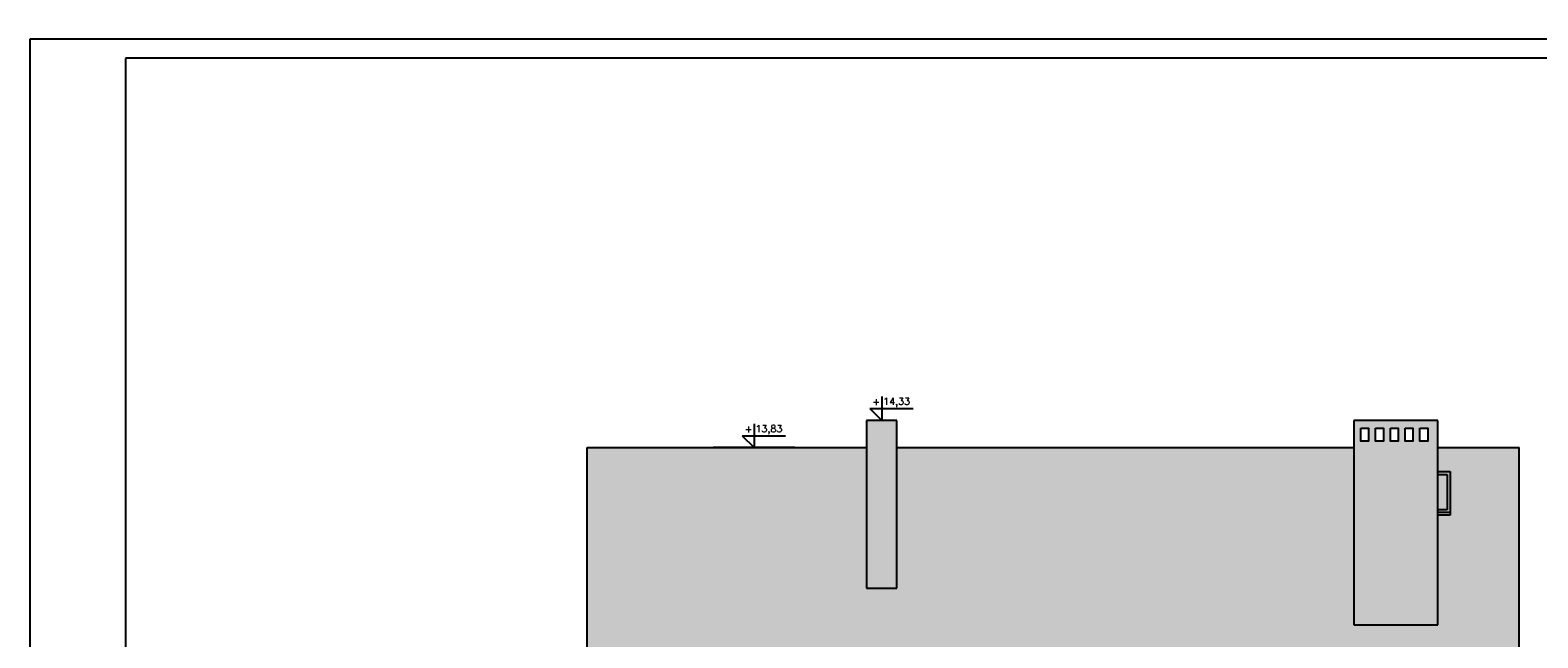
# Model space of a CAD drawing. Header units: millimetres. Extents: x 11979 to 37895, y 18730 to 47884.
# Tile 37 of 256: x 28938 to 31704, y 26845 to 27960. Entities that reach past the tile are written whole.
import ezdxf
from ezdxf.enums import TextEntityAlignment as Align

# ---------------------------------------------------------------- set-up
doc = ezdxf.new("R2010")
doc.units = ezdxf.units.MM
for name, color, linetype in [('-LI-WIDOK', 2, 'Continuous'), ('-MEBLE', 1, 'Continuous'), ('-RAMKA', 2, 'Continuous'), ('_PROJEKTOWANE', 5, 'Continuous')]:
    doc.layers.add(name, color=color, linetype=linetype)
doc.styles.add('SIMPLEX', font='simplex')

# ---------------------------------------------------------------- blocks, each defined once
blk = doc.blocks.new('GTFDGDGD')
at = {"layer": '-RAMKA', "color": 8}
for p, q in [((4808.7, 1991.6), (9008.7, 1991.6)), ((4808.7, -978.4), (4808.7, 1991.6))]:
    blk.add_line(p, q, dxfattribs=at)
at = {"layer": '-RAMKA'}
blk.add_line((8973.7, 1956.6), (4983.7, 1956.6), dxfattribs=at)
at = {"layer": '-RAMKA', "color": 2}
blk.add_line((4983.7, 1955.5), (4983.7, -944.5), dxfattribs=at)

msp = doc.modelspace()

# ---------------------------------------------------------------- hatches: boundary and pattern name
at = {"layer": '-LI-WIDOK'}
h = msp.add_hatch(dxfattribs=at)
h.set_pattern_fill('DACHOWKA', color=256, scale=2)
h.set_pattern_definition([(0, (495750.36, 38647.9), (0, 90), [18, -12]), (0, (495765.36, 38692.9), (0, 90), [18, -12]), (90, (495744.362, 38653.9), (-30, 2e-15), [39, -51]), (90, (495759.362, 38698.9), (-30, 2e-15), [39, -51]), (45, (495768.36, 38647.9), (-44.999993, 44.999993), [8.4852, -55.1544]), (45, (495798.36, 38647.9), (-44.999993, 44.999993), [8.4852, -55.1544]), (45, (495828.36, 38647.9), (-44.999993, 44.999993), [8.4852, -55.1544]), (135, (495750.36, 38647.9), (-44.999993, -44.999993), [8.4852, -55.1544]), (135, (495780.36, 38647.9), (-44.999993, -44.999993), [8.4852, -55.1544]), (135, (495810.36, 38647.9), (-44.999993, -44.999993), [8.4852, -55.1544])])
h.paths.add_polyline_path([(30648.5, 26777.11), (30543.23, 26731.25), (30543.23, 26718.47), (30749.82, 26718.47), (30749.82, 26731.25)], flags=0)
h.paths.add_polyline_path([(31000.41, 26777.11), (30895.13, 26731.25), (30895.13, 26718.47), (31101.73, 26718.47), (31101.73, 26731.25)], flags=0)
h.paths.add_polyline_path([(30648.5, 26777.11), (30543.23, 26731.25), (30543.23, 26718.47), (30749.82, 26718.47), (30749.82, 26731.25)], flags=0)
h.paths.add_polyline_path([(31000.41, 26777.11), (30895.13, 26731.25), (30895.13, 26718.47), (31101.73, 26718.47), (31101.73, 26731.25)], flags=0)
h.paths.add_polyline_path([(30286.02, 29365.31), (30152.51, 29365.31), (30113.82, 29319.44), (30124.38, 29306.67), (30238.68, 29306.67)])
h.paths.add_polyline_path([(31366.76, 27194.05), (30528.36, 27194.05), (30528.36, 26936.14), (30473.01, 26936.14), (30473.01, 27194.05), (29960.36, 27194.05), (29960.36, 26479.05), (31670.36, 26479.05), (31670.36, 27194.05), (31520.76, 27194.05), (31520.76, 27150.03), (31543.29, 27150.03), (31543.29, 27070.03), (31520.76, 27070.03), (31520.76, 26869.17), (31366.76, 26869.17)])
h.paths.add_polyline_path([(30340.41, 26702.5), (30395.41, 26702.5), (30395.41, 26646.13), (30340.41, 26646.13)], flags=16)
h.paths.add_polyline_path([(30396.02, 26695.31), (30395.41, 26702.5), (30395.41, 26653.88), (30395.41, 26646.13), (30340.41, 26646.13), (30396.02, 26646.69)], flags=16)
h.paths.add_polyline_path([(30345.41, 26697.5), (30390.41, 26697.5), (30390.41, 26658.88), (30345.41, 26658.88)], flags=16)
h.paths.add_polyline_path([(30356.66, 26678.19), (30367.91, 26697.5), (30379.16, 26678.19), (30367.91, 26658.88)], flags=0)
h.paths.add_polyline_path([(30543.23, 26731.25), (30648.5, 26777.11), (30626.55, 26799.05), (30648.5, 26799.05), (30648.5, 26777.11), (30749.82, 26731.25), (30749.82, 26718.47), (30727.5, 26718.47), (30727.5, 26586.38), (30569.5, 26586.38), (30569.5, 26718.47), (30543.23, 26718.47)], flags=16)
h.paths.add_polyline_path([(30592.28, 26607.05), (30597.28, 26607.05), (30597.28, 26664.76), (30646.89, 26664.76), (30646.89, 26607.05), (30650.89, 26607.05), (30650.89, 26664.76), (30700.5, 26664.76), (30700.5, 26607.05), (30705.5, 26607.05), (30705.5, 26597.05), (30592.28, 26597.05)], flags=0)
h.paths.add_polyline_path([(30592.28, 26607.05), (30705.5, 26607.05), (30705.5, 26597.05), (30592.28, 26597.05)], flags=0)
h.paths.add_polyline_path([(30895.13, 26731.25), (31000.41, 26777.11), (31101.73, 26731.25), (31101.73, 26718.47), (31079.41, 26718.47), (31079.41, 26586.38), (30921.41, 26586.38), (30921.41, 26718.47), (30895.13, 26718.47)], flags=16)
h.paths.add_polyline_path([(30944.19, 26607.05), (30949.19, 26607.05), (30949.19, 26664.76), (30998.8, 26664.76), (30998.8, 26607.05), (31002.8, 26607.05), (31002.8, 26664.76), (31052.41, 26664.76), (31052.41, 26607.05), (31057.41, 26607.05), (31057.41, 26597.05), (30944.19, 26597.05)], flags=0)
h.paths.add_polyline_path([(30944.19, 26607.05), (31057.41, 26607.05), (31057.41, 26597.05), (30944.19, 26597.05)], flags=0)
h.paths.add_polyline_path([(31382.94, 26675.79), (31437.94, 26675.79), (31393.82, 26685.87), (31393.65, 26661.41)], flags=16)
h.paths.add_polyline_path([(31425.36, 26663.09), (31431.75, 26680.73), (31403.82, 26667.77), (31393.82, 26685.87), (31393.65, 26661.41), (31403.04, 26657.75)], flags=16)
h.paths.add_polyline_path([(31385.89, 26663.15), (31430.89, 26663.15), (31429.57, 26658.88), (31384.57, 26658.88)], flags=16)
h.paths.add_polyline_path([(31395.82, 26678.19), (31405.49, 26671.69), (31418.32, 26678.19), (31407.07, 26658.88)], flags=0)
h.paths.add_polyline_path([(31453.92, 24533.37), (29743.92, 24533.37), (29743.92, 23818.37), (31453.92, 23818.37)])
h.paths.add_polyline_path([(30312.55, 24070.57), (30413.87, 24116.43), (30391.93, 24138.38), (30413.87, 24138.38), (30413.87, 24116.43), (30519.14, 24070.57), (30519.14, 24057.8), (30492.87, 24057.8), (30492.87, 23925.71), (30334.87, 23925.71), (30334.87, 24057.8), (30312.55, 24057.8)], flags=16)
h.paths.add_polyline_path([(30356.87, 23946.37), (30361.87, 23946.37), (30361.87, 24004.08), (30411.48, 24004.08), (30465.08, 24004.08), (30465.08, 23946.37), (30470.08, 23946.37), (30470.08, 23936.37), (30356.87, 23936.37)], flags=0)
h.paths.add_polyline_path([(30356.87, 23946.37), (30411.48, 23946.37), (30411.48, 24000.08), (30415.48, 24000.08), (30415.48, 23946.37), (30470.08, 23946.37), (30470.08, 23936.37), (30356.87, 23936.37)], flags=0)
h.paths.add_polyline_path([(30664.46, 24070.57), (30765.78, 24116.43), (30871.05, 24070.57), (30871.05, 24057.8), (30844.78, 24057.8), (30844.78, 23925.71), (30686.78, 23925.71), (30686.78, 24057.8), (30664.46, 24057.8)], flags=16)
h.paths.add_polyline_path([(30708.78, 23946.37), (30713.78, 23946.37), (30713.78, 24004.08), (30763.39, 24004.08), (30816.99, 24004.08), (30816.99, 23946.37), (30821.99, 23946.37), (30821.99, 23936.37), (30708.78, 23936.37)], flags=0)
h.paths.add_polyline_path([(30708.78, 23946.37), (30763.39, 23946.37), (30763.39, 24000.08), (30767.39, 24000.08), (30767.39, 23946.37), (30821.99, 23946.37), (30821.99, 23936.37), (30708.78, 23936.37)], flags=0)
h.paths.add_polyline_path([(30805.18, 24416.78), (30805.18, 24496.78), (30855.18, 24496.78), (30855.18, 24416.78)], flags=16)
h.paths.add_polyline_path([(30395.24, 24142.64), (30411.7, 24142.64), (30411.7, 24159.1), (30395.24, 24159.1)], flags=16)
h.paths.add_polyline_path([(30418.19, 24137.97), (30464.21, 24137.97), (30464.21, 24160.83), (30418.19, 24160.83)], flags=16)
at = {"layer": '-LI-WIDOK', "true_color": 0x991b1e}
h = msp.add_hatch(color=244, dxfattribs=at)
h.dxf.hatch_style = 1
h.paths.add_polyline_path([(31520.76, 27244.05), (31366.76, 27244.05), (31366.76, 26869.17), (31520.76, 26869.17)])
h.paths.add_polyline_path([(31433.88, 27206.1), (31433.88, 27230.01), (31448.16, 27230.01), (31448.16, 27206.1)], flags=16)
h.paths.add_polyline_path([(31421.03, 27206.1), (31406.75, 27206.1), (31406.75, 27230.01), (31421.03, 27230.01)], flags=16)
h.paths.add_polyline_path([(31461.02, 27206.1), (31461.02, 27230.01), (31475.29, 27230.01), (31475.29, 27206.1)], flags=16)
h.paths.add_polyline_path([(31393.89, 27206.1), (31379.62, 27206.1), (31379.62, 27230.01), (31393.89, 27230.01)], flags=16)
h.paths.add_polyline_path([(31488.15, 27206.1), (31488.15, 27230.01), (31502.43, 27230.01), (31502.43, 27206.1)], flags=16)
h.paths.add_polyline_path([(30528.36, 27244.05), (30473.01, 27244.05), (30473.01, 26936.14), (30528.36, 26936.14)])
at = {"layer": '-LI-WIDOK', "true_color": 0x939598}
h = msp.add_hatch(dxfattribs=at)
h.set_pattern_fill('FLEMISH', color=252, scale=35)
h.set_pattern_definition([(0, (495744.362, 38647.9), (17.5, 8.75), [21, -1.75, 10.5, -1.75]), (0, (495744.362, 38654.9), (17.5, 8.75), [21, -1.75, 10.5, -1.75]), (90, (495744.362, 38647.9), (-17.5, 8.75), [7, -10.5]), (90, (495765.362, 38647.9), (-17.5, 8.75), [7, -10.5]), (90, (495767.112, 38647.9), (-17.5, 8.75), [7, -10.5]), (90, (495777.612, 38647.9), (-17.5, 8.75), [7, -10.5])])
h.paths.add_polyline_path([(31520.76, 27244.05), (31366.76, 27244.05), (31366.76, 26869.17), (31520.76, 26869.17)])
h.paths.add_polyline_path([(31448.16, 27206.1), (31433.88, 27206.1), (31433.88, 27230.01), (31448.16, 27230.01)], flags=16)
h.paths.add_polyline_path([(31461.02, 27206.1), (31461.02, 27230.01), (31475.29, 27230.01), (31475.29, 27206.1)], flags=16)
h.paths.add_polyline_path([(31421.03, 27206.1), (31406.75, 27206.1), (31406.75, 27230.01), (31421.03, 27230.01)], flags=16)
h.paths.add_polyline_path([(31488.15, 27206.1), (31488.15, 27230.01), (31502.43, 27230.01), (31502.43, 27206.1)], flags=16)
h.paths.add_polyline_path([(31393.89, 27206.1), (31379.62, 27206.1), (31379.62, 27230.01), (31393.89, 27230.01)], flags=16)
h.paths.add_polyline_path([(30528.36, 27244.05), (30473.01, 27244.05), (30473.01, 26936.14), (30528.36, 26936.14)])
at = {"layer": '-LI-WIDOK', "true_color": 0xaf4318}
h = msp.add_hatch(color=34, dxfattribs=at)
h.dxf.hatch_style = 1
h.paths.add_polyline_path([(31366.76, 27194.05), (30528.36, 27194.05), (30528.36, 26936.14), (30473.01, 26936.14), (30473.01, 27194.05), (29960.36, 27194.05), (29960.36, 26479.05), (31670.36, 26479.05), (31670.36, 27194.05), (31520.76, 27194.05), (31520.76, 27150.03), (31543.29, 27150.03), (31543.29, 27070.03), (31520.76, 27070.03), (31520.76, 26869.17), (31366.76, 26869.17)])
h.paths.add_polyline_path([(30648.5, 26777.11), (30749.82, 26731.25), (30749.82, 26718.47), (30727.5, 26718.47), (30727.5, 26586.38), (30569.5, 26586.38), (30569.5, 26718.47), (30543.23, 26718.47), (30543.23, 26731.25), (30648.5, 26777.11), (30626.55, 26799.05), (30648.5, 26799.05)], flags=16)
h.paths.add_polyline_path([(30705.5, 26597.05), (30592.28, 26597.05), (30592.28, 26607.05), (30597.28, 26607.05), (30597.28, 26664.76), (30646.89, 26664.76), (30646.89, 26607.05), (30650.89, 26607.05), (30650.89, 26664.76), (30700.5, 26664.76), (30700.5, 26607.05), (30705.5, 26607.05)], flags=0)
h.paths.add_polyline_path([(30705.5, 26597.05), (30592.28, 26597.05), (30592.28, 26607.05), (30705.5, 26607.05)], flags=0)
h.paths.add_polyline_path([(30895.13, 26731.25), (31000.41, 26777.11), (31101.73, 26731.25), (31101.73, 26718.47), (31079.41, 26718.47), (31079.41, 26586.38), (30921.41, 26586.38), (30921.41, 26718.47), (30895.13, 26718.47)], flags=16)
h.paths.add_polyline_path([(30944.19, 26607.05), (30949.19, 26607.05), (30949.19, 26664.76), (30998.8, 26664.76), (30998.8, 26607.05), (31002.8, 26607.05), (31002.8, 26664.76), (31052.41, 26664.76), (31052.41, 26607.05), (31057.41, 26607.05), (31057.41, 26597.05), (30944.19, 26597.05)], flags=0)
h.paths.add_polyline_path([(30944.19, 26607.05), (31057.41, 26607.05), (31057.41, 26597.05), (30944.19, 26597.05)], flags=0)
h.paths.add_polyline_path([(30395.41, 26702.5), (30395.22, 26700.98), (30340.22, 26700.98), (30340.41, 26702.5)], flags=16)
h.paths.add_polyline_path([(30395.41, 26702.5), (30395.41, 26653.88), (30395.22, 26700.98), (30340.22, 26700.98), (30340.41, 26653.88), (30340.41, 26702.5)], flags=16)
h.paths.add_polyline_path([(30390.41, 26697.5), (30383.16, 26663.47), (30345.41, 26658.88), (30383.14, 26663.53)], flags=16)
h.paths.add_polyline_path([(30367.91, 26658.88), (30356.66, 26678.19), (30367.91, 26697.5), (30379.16, 26678.19)], flags=0)
h.paths.add_polyline_path([(31434.22, 26703.76), (31397.3, 26694.92), (31398.09, 26646.17), (31434.47, 26646.23)], flags=16)
h.paths.add_polyline_path([(31397.43, 26694.87), (31434.21, 26703.74), (31434.57, 26653.88), (31434.57, 26646.13), (31379.57, 26646.13), (31398.02, 26646.18)], flags=16)
h.paths.add_polyline_path([(31384.45, 26697.55), (31384.33, 26698.74), (31384.33, 26660.13), (31384.45, 26658.94)], flags=16)
h.paths.add_polyline_path([(31396.04, 26667.6), (31408.29, 26673.25), (31418.32, 26678.19), (31405.29, 26671.76)], flags=16)
h.paths.add_polyline_path([(31000.41, 26777.11), (30895.13, 26731.25), (30895.13, 26718.47), (31101.73, 26718.47), (31101.73, 26731.25)], flags=0)
h.paths.add_polyline_path([(30648.5, 26777.11), (30543.23, 26731.25), (30543.23, 26718.47), (30749.82, 26718.47), (30749.82, 26731.25)], flags=0)
h.paths.add_polyline_path([(30629.86, 26803.32), (30646.32, 26803.32), (30646.32, 26819.77), (30629.86, 26819.77)], flags=16)
h.paths.add_polyline_path([(30652.82, 26798.65), (30698.84, 26798.65), (30698.84, 26821.51), (30652.82, 26821.51)], flags=16)
at = {"layer": '-LI-WIDOK', "true_color": 0xededed}
h = msp.add_hatch(color=7, dxfattribs=at)
h.dxf.hatch_style = 1
h.paths.add_polyline_path([(31543.29, 27150.03), (31520.76, 27150.03), (31520.76, 27145.03), (31538.29, 27145.03), (31538.29, 27080.03), (31520.76, 27080.03), (31520.76, 27075.03), (31543.29, 27075.03)])
h.paths.add_polyline_path([(31543.29, 27075.03), (31520.76, 27075.03), (31520.76, 27070.03), (31543.29, 27070.03)])
at = {"layer": '-LI-WIDOK', "true_color": 0xadddf7}
h = msp.add_hatch(color=141, dxfattribs=at)
h.dxf.hatch_style = 1
h.paths.add_polyline_path([(31538.29, 27145.03), (31520.76, 27145.03), (31520.76, 27080.03), (31538.29, 27080.03)])

# ---------------------------------------------------------------- linework, layer by layer
at = {"layer": '-LI-WIDOK'}
for p, q in [((30528.36, 27244.05), (30473.01, 27244.05)), ((30473.01, 27244.05), (30473.01, 26936.14)), ((30528.36, 26936.14), (30528.36, 27244.05)), ((31520.76, 27244.05), (31366.76, 27244.05)), ((31366.76, 27244.05), (31366.76, 26869.17)), ((31520.76, 26869.17), (31520.76, 27244.05)), ((29960.36, 27194.05), (30473.01, 27194.05)), ((29960.36, 26474.05), (29960.36, 27194.05)), ((30341.36, 27194.05), (30191.46, 27194.05)), ((30528.36, 27194.05), (31366.76, 27194.05)), ((31520.76, 27194.05), (31670.36, 27194.05)), ((31670.36, 26474.05), (31670.36, 27194.05)), ((30473.01, 26936.14), (30528.36, 26936.14)), ((31366.76, 26869.17), (31520.76, 26869.17))]:
    msp.add_line(p, q, dxfattribs=at)
at = {"layer": '-LI-WIDOK', "ltscale": 8}
for p, q in [((31520.76, 27150.03), (31543.29, 27150.03)), ((31520.76, 27145.03), (31538.29, 27145.03)), ((31538.29, 27145.03), (31538.29, 27080.03)), ((31543.29, 27150.03), (31543.29, 27070.03)), ((31538.29, 27080.03), (31520.76, 27080.03)), ((31543.29, 27075.03), (31520.76, 27075.03)), ((31543.29, 27070.03), (31520.76, 27070.03))]:
    msp.add_line(p, q, dxfattribs=at)
at = {"layer": '-LI-WIDOK'}
for points in [[(31379.62, 27230.01), (31393.89, 27230.01), (31393.89, 27206.1), (31379.62, 27206.1)], [(31406.75, 27230.01), (31421.03, 27230.01), (31421.03, 27206.1), (31406.75, 27206.1)], [(31433.88, 27230.01), (31448.16, 27230.01), (31448.16, 27206.1), (31433.88, 27206.1)], [(31461.02, 27230.01), (31475.29, 27230.01), (31475.29, 27206.1), (31461.02, 27206.1)], [(31488.15, 27230.01), (31502.43, 27230.01), (31502.43, 27206.1), (31488.15, 27206.1)]]:
    msp.add_lwpolyline(points, close=True, dxfattribs=at)
at = {"layer": '-MEBLE'}
for p, q in [((30500.69, 27287.93), (30500.69, 27244.05)), ((30478.74, 27265.99), (30558.09, 27265.99)), ((30478.74, 27265.99), (30500.69, 27244.05)), ((30266.41, 27237.93), (30266.41, 27194.05)), ((30244.47, 27215.99), (30266.41, 27194.05)), ((30244.47, 27215.99), (30323.82, 27215.99))]:
    msp.add_line(p, q, dxfattribs=at)

# ---------------------------------------------------------------- block references
at = {"layer": '_PROJEKTOWANE'}
msp.add_blockref('GTFDGDGD', (24129.64, 25952.41), dxfattribs=at)

# ---------------------------------------------------------------- texts
at = {"layer": '-LI-WIDOK', "style": 'SIMPLEX'}
for s, p in [('+', (30490.28, 27278.48)), ('14,33', (30528.02, 27277.01)), ('+', (30256.01, 27228.48)), ('13,83', (30293.74, 27227.01))]:
    msp.add_text(s, height=12.8, dxfattribs=at).set_placement(p, align=Align.MIDDLE)

doc.saveas('drawing.dxf')
